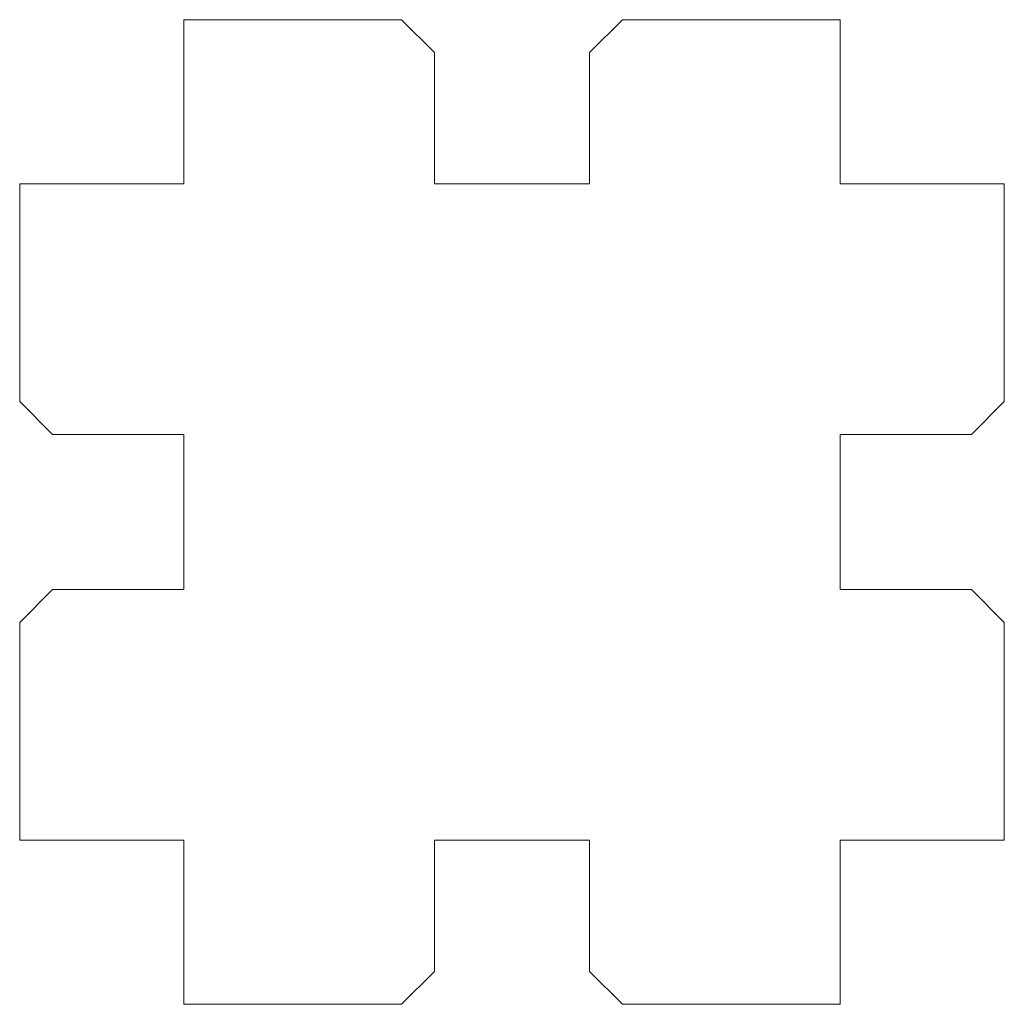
# Model space of a CAD drawing. Header units: inches. Extents: x 1.13 to 2.63, y 6.08 to 7.58.
import ezdxf

# ---------------------------------------------------------------- set-up
doc = ezdxf.new("R2010")
doc.units = ezdxf.units.IN
doc.header["$MEASUREMENT"] = 0

msp = doc.modelspace()

# ---------------------------------------------------------------- linework, layer by layer
at = {"color": 7, "linetype": 'Continuous', "lineweight": 15}
for p, q in [((1.3785, 7.581), (1.3785, 7.331)), ((1.7103, 7.581), (1.3785, 7.581)), ((1.7603, 7.531), (1.7103, 7.581)), ((2.0468, 7.581), (1.9968, 7.531)), ((2.3785, 7.581), (2.0468, 7.581)), ((2.3785, 7.331), (2.3785, 7.581)), ((1.7603, 7.331), (1.7603, 7.531)), ((1.9968, 7.531), (1.9968, 7.331)), ((1.1285, 7.331), (1.1285, 6.9993)), ((1.3785, 7.331), (1.1285, 7.331)), ((1.9968, 7.331), (1.7603, 7.331)), ((2.6285, 7.331), (2.3785, 7.331)), ((2.6285, 6.9993), (2.6285, 7.331)), ((1.1285, 6.9993), (1.1785, 6.9493)), ((2.5785, 6.9493), (2.6285, 6.9993)), ((1.1785, 6.9493), (1.3785, 6.9493)), ((1.3785, 6.9493), (1.3785, 6.7128)), ((2.3785, 6.9493), (2.5785, 6.9493)), ((2.3785, 6.7128), (2.3785, 6.9493)), ((1.1785, 6.7128), (1.1285, 6.6628)), ((1.3785, 6.7128), (1.1785, 6.7128)), ((2.5785, 6.7128), (2.3785, 6.7128)), ((2.6285, 6.6628), (2.5785, 6.7128)), ((1.1285, 6.6628), (1.1285, 6.331)), ((2.6285, 6.331), (2.6285, 6.6628)), ((1.1285, 6.331), (1.3785, 6.331)), ((1.3785, 6.331), (1.3785, 6.081)), ((1.7603, 6.331), (1.9968, 6.331)), ((1.7603, 6.131), (1.7603, 6.331)), ((1.9968, 6.331), (1.9968, 6.131)), ((2.3785, 6.331), (2.6285, 6.331)), ((2.3785, 6.081), (2.3785, 6.331)), ((1.7103, 6.081), (1.7603, 6.131)), ((1.9968, 6.131), (2.0468, 6.081)), ((1.3785, 6.081), (1.7103, 6.081)), ((2.0468, 6.081), (2.3785, 6.081))]:
    msp.add_line(p, q, dxfattribs=at)

doc.saveas('drawing.dxf')
